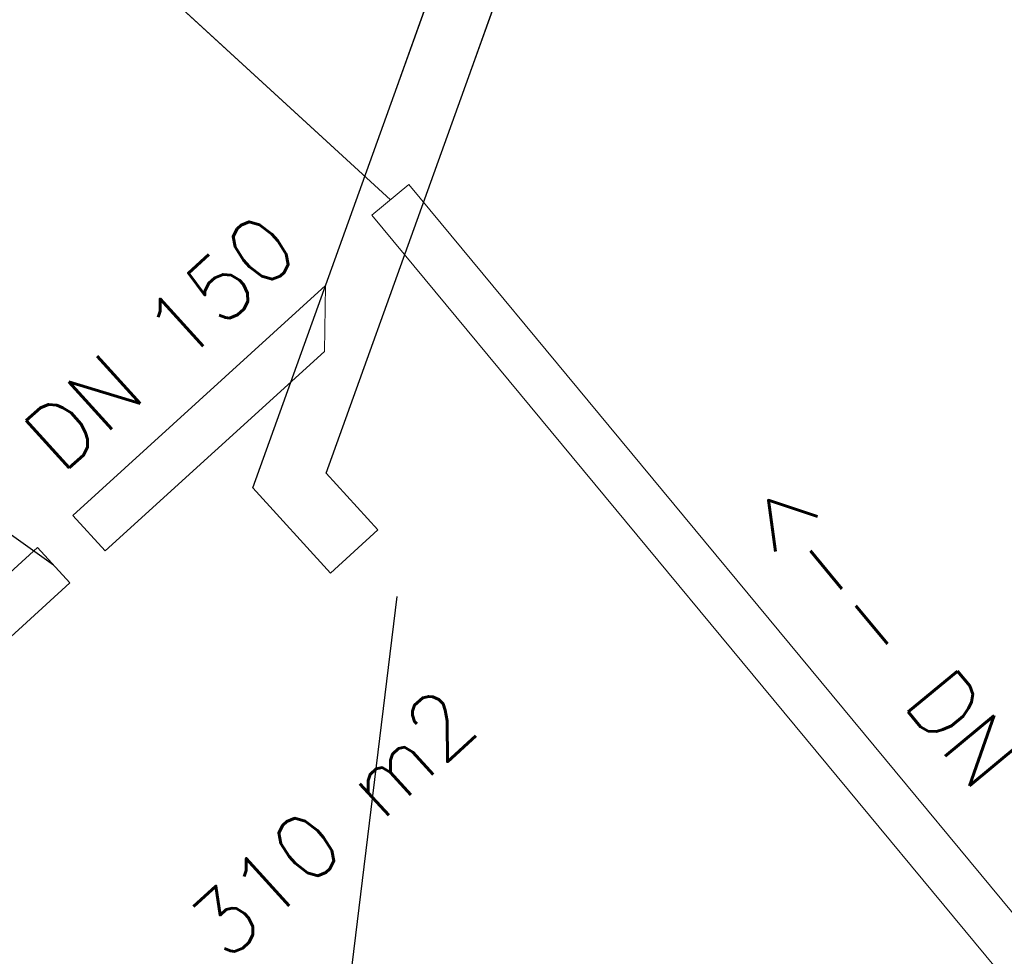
# Model space of a CAD drawing. Header units: metres. Extents: x -502 to 161, y -108 to 174.
# Tile 170 of 256: x -212.91 to -209.84, y -36.6 to -33.68. Entities that reach past the tile are written whole.
import ezdxf

# ---------------------------------------------------------------- set-up
doc = ezdxf.new("R2010")
doc.units = ezdxf.units.M
doc.header["$LTSCALE"] = 0.1
doc.linetypes.add('237', pattern=[93, 75, -18])
doc.layers.add('BRI31-005.05-5p02-Koordinierung Lageplan 4. BA ZOB West 2022-06-15', color=7, linetype='Continuous')
doc.layers.add('BRI31-005.06-5f07-Koordinierung Lageplan 4. BA ZOB Fernbusbahnh', color=7, linetype='Continuous')
doc.styles.add('Txt', font='txt_____.ttf')

msp = doc.modelspace()

# ---------------------------------------------------------------- linework, layer by layer
at = {"layer": 'BRI31-005.05-5p02-Koordinierung Lageplan 4. BA ZOB West 2022-06-15', "color": 1, "linetype": 'Continuous', "lineweight": 25, "true_color": 0xff0000, "transparency": 33554687}
for p, q in [((-211.7561, -34.238), (-213.9375, -32.2355)), ((-212.8091, -35.381), (-214.6495, -34.0625)), ((-212.7484, -35.225), (-211.9584, -34.506)), ((-212.6474, -35.336), (-211.9621, -34.7122)), ((-211.7361, -35.479), (-212.1559, -38.9294))]:
    msp.add_line(p, q, dxfattribs=at)
at = {"layer": 'BRI31-005.05-5p02-Koordinierung Lageplan 4. BA ZOB West 2022-06-15', "color": 7, "linetype": 'Continuous', "lineweight": 13, "transparency": 33554687}
for p, q in [((-211.9584, -34.506), (-211.9621, -34.7122)), ((-212.6474, -35.336), (-212.7484, -35.225)), ((-211.7956, -35.2707), (-211.9435, -35.4053))]:
    msp.add_line(p, q, dxfattribs=at)
at = {"layer": 'BRI31-005.05-5p02-Koordinierung Lageplan 4. BA ZOB West 2022-06-15', "color": 1, "linetype": '237', "lineweight": 25, "true_color": 0xff0000, "transparency": 33554687, "flags": 128}
msp.add_lwpolyline([(-207.4067, -28.0648, 0.412325), (-208.5333, -28.0154, 0.088772), (-209.692, -29.5225, -0.088769), (-210.5929, -30.6944), (-212.7321, -32.6411, -0.035946), (-214.5086, -34.0383), (-214.5086, -34.0383, 0.035947), (-216.2851, -35.4356), (-216.2851, -35.4356), (-217.2303, -36.2957, 0.142542), (-218.4208, -38.2406), (-218.4208, -38.2406, -0.032423), (-218.5022, -38.4818), (-218.5022, -38.4818), (-218.5022, -38.4818, -0.303495), (-218.9636, -38.7917), (-218.9636, -38.7917), (-220.0999, -38.7942, 0.173642), (-220.4894, -38.9346, -0.308188), (-220.8514, -38.968)], format="xyb", dxfattribs=at)
at = {"layer": 'BRI31-005.05-5p02-Koordinierung Lageplan 4. BA ZOB West 2022-06-15', "color": 7, "linetype": 'Continuous', "lineweight": 35, "transparency": 33554687, "flags": 128}
msp.add_lwpolyline([(-207.517, -28.1665, 0.412324), (-208.4324, -28.1263, 0.088772), (-209.5588, -29.5916, -0.088769), (-210.4919, -30.8054), (-212.6312, -32.7521), (-212.6312, -32.7521, -0.035946), (-214.4076, -34.1493), (-214.4076, -34.1493), (-214.4076, -34.1493, 0.035947), (-216.1842, -35.5465), (-216.1842, -35.5465), (-217.1294, -36.4067), (-217.1294, -36.4067, 0.142515), (-218.276, -38.2796), (-218.276, -38.2796), (-218.276, -38.2796, -0.03237), (-218.3634, -38.5388), (-218.3634, -38.5388, -0.145578), (-218.5963, -38.8273), (-219.0311, -39.1264), (-219.0311, -39.1264, 0.033268), (-219.5199, -39.5128), (-219.5199, -39.5128)], format="xyb", dxfattribs=at)
at = {"layer": 'BRI31-005.05-5p02-Koordinierung Lageplan 4. BA ZOB West 2022-06-15', "color": 190, "linetype": 'Continuous', "lineweight": 35, "true_color": 0x7f00ff, "transparency": 33554687, "flags": 128}
for points in [[(-207.7375, -28.3698, 0.412325), (-208.2304, -28.3482), (-208.2304, -28.3482, 0.088772), (-209.2925, -29.7296), (-209.2925, -29.7296, -0.088769), (-210.29, -31.0273), (-212.4292, -32.974, -0.035946), (-214.2057, -34.3712), (-214.2057, -34.3712, 0.035947), (-215.9822, -35.7684), (-215.9822, -35.7684), (-216.9275, -36.6285), (-217.0345, -36.7324), (-217.0345, -36.7324, 0.131989), (-217.9847, -38.3582), (-217.9847, -38.3582), (-217.9847, -38.3582, 0.019553), (-218.1567, -39.1017), (-218.1567, -39.1017, -0.163158), (-218.5113, -39.733)], [(-218.404, -39.8517, 0.161614), (-218.0261, -39.1837), (-218.0261, -39.1837, -0.01808), (-217.8416, -38.3969), (-217.8416, -38.3969, -0.142429), (-216.8265, -36.7395), (-215.8813, -35.8793, -0.035947), (-214.1048, -34.4821, 0.035946), (-212.3283, -33.0849), (-210.1891, -31.1382), (-210.1891, -31.1382, 0.088769), (-209.1593, -29.7987), (-209.1593, -29.7987), (-209.1593, -29.7987, -0.088772), (-208.1295, -28.4591), (-208.1295, -28.4591, -0.412324), (-207.8478, -28.4715)]]:
    msp.add_lwpolyline(points, format="xyb", dxfattribs=at)
at = {"layer": 'BRI31-005.05-5p02-Koordinierung Lageplan 4. BA ZOB West 2022-06-15', "color": 1, "linetype": 'Continuous', "lineweight": 25, "true_color": 0xff0000, "transparency": 33554687, "flags": 128}
for points in [[(-211.9435, -35.4053), (-212.1859, -35.1389), (-210.2383, -29.7216)], [(-211.7956, -35.2707), (-211.957, -35.0933), (-210.0501, -29.7892)]]:
    msp.add_lwpolyline(points, dxfattribs=at)
at = {"layer": 'BRI31-005.05-5p02-Koordinierung Lageplan 4. BA ZOB West 2022-06-15', "color": 1, "linetype": 'Continuous', "lineweight": 18, "true_color": 0xff0000, "transparency": 33554687, "flags": 128}
for points in [[(-211.662, -34.2717), (-210.143, -30.0277), (-210.3313, -29.9603), (-211.8503, -34.2043)], [(-209.7134, -36.5851), (-211.6984, -34.1901), (-211.8139, -34.2859), (-209.8289, -36.6809)], [(-215.6635, -38.0943), (-212.7585, -35.4363), (-212.8597, -35.3257), (-215.7647, -37.9837)]]:
    msp.add_lwpolyline(points, dxfattribs=at)
at = {"layer": 'BRI31-005.05-5p02-Koordinierung Lageplan 4. BA ZOB West 2022-06-15', "color": 3, "linetype": 'Continuous', "lineweight": 35, "true_color": 0x00ff00, "transparency": 33554687, "flags": 128}
msp.add_lwpolyline([(-218.6131, -39.6206, 0.163158), (-218.3058, -39.0733, -0.019553), (-218.1311, -38.3182, -0.142458), (-217.0284, -36.5176), (-216.0832, -35.6575, -0.035947), (-214.3067, -34.2602, 0.035946), (-212.5302, -32.863), (-210.391, -30.9163)], format="xyb", dxfattribs=at)
at = {"layer": 'BRI31-005.06-5f07-Koordinierung Lageplan 4. BA ZOB Fernbusbahnh', "color": 1, "linetype": 'Continuous', "lineweight": 25, "true_color": 0xff0000, "transparency": 33554687}
for p, q in [((-211.7561, -34.238), (-213.9375, -32.2355)), ((-212.8091, -35.381), (-214.6495, -34.0625)), ((-211.7361, -35.479), (-212.1559, -38.9294))]:
    msp.add_line(p, q, dxfattribs=at)
at = {"layer": 'BRI31-005.06-5f07-Koordinierung Lageplan 4. BA ZOB Fernbusbahnh', "color": 1, "linetype": 'Continuous', "lineweight": 20, "true_color": 0xff0000, "transparency": 33554687}
for p, q in [((-211.7561, -34.238), (-213.9375, -32.2355)), ((-212.8091, -35.381), (-214.6495, -34.0625)), ((-212.7484, -35.225), (-211.9584, -34.506)), ((-212.6474, -35.336), (-211.9621, -34.7122)), ((-211.7361, -35.479), (-212.1559, -38.9294))]:
    msp.add_line(p, q, dxfattribs=at)
at = {"layer": 'BRI31-005.06-5f07-Koordinierung Lageplan 4. BA ZOB Fernbusbahnh', "color": 7, "linetype": 'Continuous', "lineweight": 9, "transparency": 33554687}
for p, q in [((-211.9584, -34.506), (-211.9621, -34.7122)), ((-212.6474, -35.336), (-212.7484, -35.225)), ((-211.7956, -35.2707, 321.5255), (-211.9435, -35.4053, 321.5255))]:
    msp.add_line(p, q, dxfattribs=at)
at = {"layer": 'BRI31-005.06-5f07-Koordinierung Lageplan 4. BA ZOB Fernbusbahnh', "color": 1, "linetype": '237', "lineweight": 20, "true_color": 0xff0000, "transparency": 33554687, "flags": 128}
msp.add_lwpolyline([(-207.4067, -28.0648, 0.412325), (-208.5333, -28.0154, 0.088772), (-209.692, -29.5225, -0.088769), (-210.5929, -30.6944), (-212.7321, -32.6411, -0.035946), (-214.5086, -34.0383), (-214.5086, -34.0383, 0.035947), (-216.2851, -35.4356), (-216.2851, -35.4356), (-217.2303, -36.2957, 0.142542), (-218.4208, -38.2406), (-218.4208, -38.2406, -0.032423), (-218.5022, -38.4818), (-218.5022, -38.4818), (-218.5022, -38.4818, -0.303495), (-218.9636, -38.7917), (-218.9636, -38.7917), (-220.0999, -38.7942, 0.173642), (-220.4894, -38.9346, -0.308188), (-220.8514, -38.968)], format="xyb", dxfattribs=at)
at = {"layer": 'BRI31-005.06-5f07-Koordinierung Lageplan 4. BA ZOB Fernbusbahnh', "color": 7, "linetype": 'Continuous', "lineweight": 30, "transparency": 33554687, "flags": 128}
msp.add_lwpolyline([(-207.517, -28.1665, 0.412324), (-208.4324, -28.1263, 0.088772), (-209.5588, -29.5916, -0.088769), (-210.4919, -30.8054), (-212.6312, -32.7521), (-212.6312, -32.7521, -0.035946), (-214.4076, -34.1493), (-214.4076, -34.1493), (-214.4076, -34.1493, 0.035947), (-216.1842, -35.5465), (-216.1842, -35.5465), (-217.1294, -36.4067), (-217.1294, -36.4067, 0.142515), (-218.276, -38.2796), (-218.276, -38.2796), (-218.276, -38.2796, -0.03237), (-218.3634, -38.5388), (-218.3634, -38.5388, -0.145578), (-218.5963, -38.8273), (-219.0311, -39.1264), (-219.0311, -39.1264, 0.033268), (-219.5199, -39.5128), (-219.5199, -39.5128)], format="xyb", dxfattribs=at)
at = {"layer": 'BRI31-005.06-5f07-Koordinierung Lageplan 4. BA ZOB Fernbusbahnh', "color": 190, "linetype": 'Continuous', "lineweight": 30, "true_color": 0x7f00ff, "transparency": 33554687, "flags": 128}
for points in [[(-207.7375, -28.3698, 0.412325), (-208.2304, -28.3482), (-208.2304, -28.3482, 0.088772), (-209.2925, -29.7296), (-209.2925, -29.7296, -0.088769), (-210.29, -31.0273), (-212.4292, -32.974, -0.035946), (-214.2057, -34.3712), (-214.2057, -34.3712, 0.035947), (-215.9822, -35.7684), (-215.9822, -35.7684), (-216.9275, -36.6285), (-217.0345, -36.7324), (-217.0345, -36.7324, 0.131989), (-217.9847, -38.3582), (-217.9847, -38.3582), (-217.9847, -38.3582, 0.019553), (-218.1567, -39.1017), (-218.1567, -39.1017, -0.163158), (-218.5113, -39.733)], [(-218.404, -39.8517, 0.161614), (-218.0261, -39.1837), (-218.0261, -39.1837, -0.01808), (-217.8416, -38.3969), (-217.8416, -38.3969, -0.142429), (-216.8265, -36.7395), (-215.8813, -35.8793, -0.035947), (-214.1048, -34.4821, 0.035946), (-212.3283, -33.0849), (-210.1891, -31.1382), (-210.1891, -31.1382, 0.088769), (-209.1593, -29.7987), (-209.1593, -29.7987), (-209.1593, -29.7987, -0.088772), (-208.1295, -28.4591), (-208.1295, -28.4591, -0.412324), (-207.8478, -28.4715)]]:
    msp.add_lwpolyline(points, format="xyb", dxfattribs=at)
at = {"layer": 'BRI31-005.06-5f07-Koordinierung Lageplan 4. BA ZOB Fernbusbahnh', "color": 1, "linetype": 'Continuous', "lineweight": 13, "true_color": 0xff0000, "transparency": 33554687, "flags": 128}
for points in [[(-211.662, -34.2717), (-210.143, -30.0277), (-210.3313, -29.9603), (-211.8503, -34.2043)], [(-209.7134, -36.5851), (-211.6984, -34.1901), (-211.8139, -34.2859), (-209.8289, -36.6809)], [(-215.6635, -38.0943), (-212.7585, -35.4363), (-212.8597, -35.3257), (-215.7647, -37.9837)]]:
    msp.add_lwpolyline(points, dxfattribs=at)
at = {"layer": 'BRI31-005.06-5f07-Koordinierung Lageplan 4. BA ZOB Fernbusbahnh', "color": 3, "linetype": 'Continuous', "lineweight": 30, "true_color": 0x00ff00, "transparency": 33554687, "flags": 128}
msp.add_lwpolyline([(-218.6131, -39.6206, 0.163158), (-218.3058, -39.0733, -0.019553), (-218.1311, -38.3182, -0.142458), (-217.0284, -36.5176), (-216.0832, -35.6575, -0.035947), (-214.3067, -34.2602, 0.035946), (-212.5302, -32.863), (-210.391, -30.9163)], format="xyb", dxfattribs=at)
at = {"layer": 'BRI31-005.06-5f07-Koordinierung Lageplan 4. BA ZOB Fernbusbahnh', "color": 1, "linetype": 'Continuous', "lineweight": 20, "true_color": 0xff0000, "transparency": 33554687}
for points in [[(-211.9435, -35.4053, 321.5255), (-212.1859, -35.1389, 0), (-210.2383, -29.7216, 0)], [(-211.7956, -35.2707, 321.5255), (-211.957, -35.0933, 0), (-210.0501, -29.7892, 0)]]:
    msp.add_polyline3d(points, dxfattribs=at)

# ---------------------------------------------------------------- texts
at = {"layer": 'BRI31-005.05-5p02-Koordinierung Lageplan 4. BA ZOB West 2022-06-15', "color": 1, "true_color": 0xff0000, "transparency": 33554687, "char_height": 0.2, "attachment_point": 1, "line_spacing_factor": 0.25, "style": 'Txt'}
for s, insert, rotation in [('DN 150', (-212.9198, -34.9519), 42.3074), ('<-- DN 150', (-210.508, -35.0783), 309.6523), ('310 m2', (-212.4031, -36.4762), 42.3074)]:
    msp.add_mtext(s, dxfattribs=dict(at, insert=insert, rotation=rotation))
at = {"layer": 'BRI31-005.06-5f07-Koordinierung Lageplan 4. BA ZOB Fernbusbahnh', "color": 1, "true_color": 0xff0000, "transparency": 33554687, "char_height": 0.2, "attachment_point": 1, "line_spacing_factor": 0.25, "style": 'Txt'}
for s, insert, rotation in [('DN 150', (-212.9198, -34.9519), 42.3074), ('DN 150', (-212.9198, -34.9519), 42.3074), ('<-- DN 150', (-210.508, -35.0783), 309.6523), ('<-- DN 150', (-210.508, -35.0783), 309.6523), ('310 m2', (-212.4031, -36.4762), 42.3074), ('310 m2', (-212.4031, -36.4762), 42.3074)]:
    msp.add_mtext(s, dxfattribs=dict(at, insert=insert, rotation=rotation))

doc.saveas('drawing.dxf')
